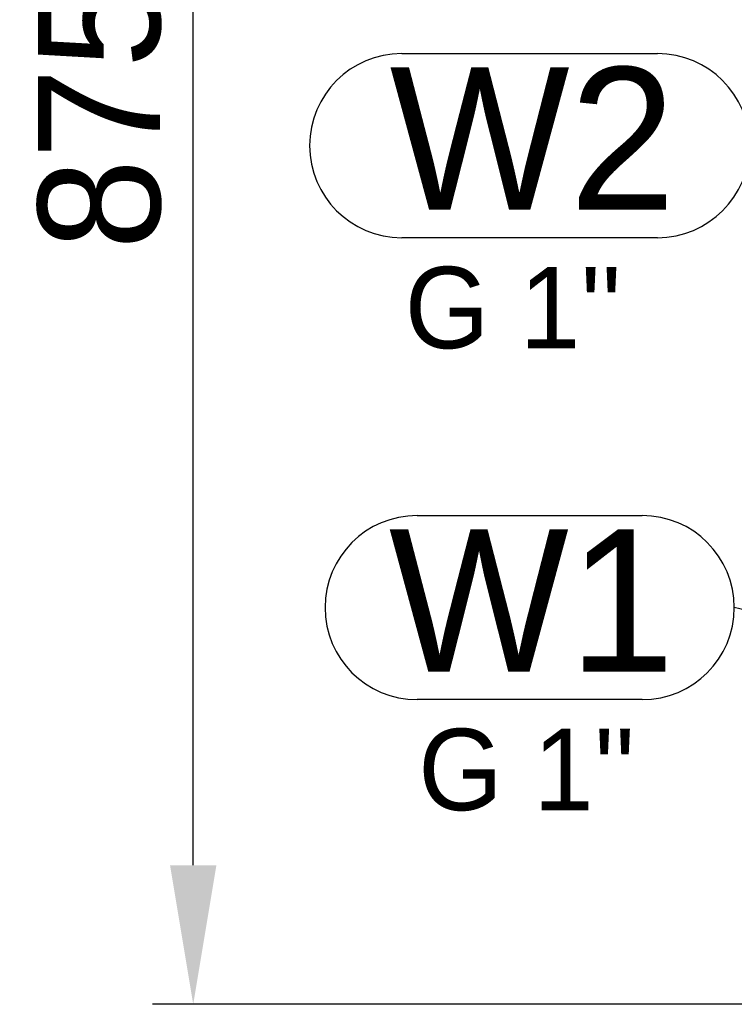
# Model space of a CAD drawing. Header units: millimetres. Extents: x 0 to 39025, y -31299 to 8400.
# Tile 167 of 209: x 14228 to 14579, y 1801 to 2285. Entities that reach past the tile are written whole.
import ezdxf

# ---------------------------------------------------------------- set-up
doc = ezdxf.new("R2010")
doc.units = ezdxf.units.MM
doc.header["$PDSIZE"] = -1
doc.layers.add('ANOTACIJE', color=7, linetype='Continuous')
doc.layers.add('DIMENZIJE', color=4, linetype='Continuous')
doc.styles.add('SLDTEXTSTYLE1', font='Montserrat-Regular.ttf')
doc.styles.add('SLDTEXTSTYLE6', font='txt')
doc.styles.get("Standard").update_dxf_attribs({"font": 'Montserrat-Regular.ttf'})
doc.dimstyles.new('SLDDIMSTYLE0', dxfattribs={"dimtxt": 3, "dimasz": 3.414889, "dimexe": 0, "dimexo": 0.0625, "dimgap": 0.75, "dimtad": 1, "dimdec": 0, "dimlfac": 20, "dimrnd": 1e-09, "dimzin": 12, "dimdsep": 46, "dimtxsty": 'SLDTEXTSTYLE6', "dimsah": 1, "dimcen": 0.09, "dimadec": 0, "dimazin": 3, "dimtfac": 1, "dimtdec": 0, "dimtofl": 0, "dimtmove": 0, "dimatfit": 3, "dimfxl": 1, "dimfrac": 2, "dimtolj": 1, "dimtzin": 12, "dimarcsym": 0})
doc.dimstyles.new('SLDDIMSTYLE2', dxfattribs={"dimtxt": 0.18, "dimasz": 1.050735, "dimexe": 0, "dimexo": 0.0625, "dimgap": 0, "dimtad": 0, "dimtih": 1, "dimtoh": 1, "dimdec": 0, "dimrnd": 1e-09, "dimzin": 0, "dimdsep": 46, "dimtxsty": 'Standard', "dimblk1": 'DOT', "dimblk2": 'DOT', "dimsah": 1, "dimcen": 0.09, "dimadec": 0, "dimazin": 0, "dimtfac": 1.050735, "dimtdec": 0, "dimtofl": 0, "dimtmove": 0, "dimatfit": 3, "dimldrblk": 'DOT', "dimfxl": 1, "dimfrac": 2, "dimtolj": 1, "dimtzin": 0, "dimarcsym": 0})

# ---------------------------------------------------------------- blocks, each defined once
blk = doc.blocks.new('*D17')
at = {"layer": 'Defpoints', "color": 0, "transparency": 16777216}
for p in [(14313.47, 2676.68), (14727.87, 2676.68), (14767.77, 1801.38)]:
    blk.add_point(p, dxfattribs=at)
at = {"layer": 'DIMENZIJE', "color": 0, "lineweight": -2, "transparency": 16777216}
for p, q in [((14726.62, 2676.68), (14293.47, 2676.68)), ((14313.47, 1869.68), (14313.47, 2608.38)), ((14766.52, 1801.38), (14293.47, 1801.38))]:
    blk.add_line(p, q, dxfattribs=at)
at = {"layer": 'DIMENZIJE', "color": 0, "transparency": 16777216}
for points in [[(14302.09, 2608.38), (14324.86, 2608.38), (14313.47, 2676.68)], [(14302.09, 1869.68), (14324.86, 1869.68), (14313.47, 1801.38)]]:
    blk.add_solid(points, dxfattribs=at)
at = {"layer": 'DIMENZIJE', "color": 0, "transparency": 16777216, "insert": (14267.62, 2239.03), "char_height": 60, "attachment_point": 5, "rotation": 90, "style": 'SLDTEXTSTYLE6'}
blk.add_mtext('\\A1;875', dxfattribs=at)
blk = doc.blocks.new('SW_NOTE_0_2')
at = {"layer": 'ANOTACIJE', "color": 0}
for p, q in [((-8.543, 1.939), (-2.261, 1.939)), ((-2.261, -2.583), (-8.543, -2.583))]:
    blk.add_line(p, q, dxfattribs=at)
for centre, start, end in [((-8.543, -0.322), 90, 270), ((-2.261, -0.322), 270, 90)]:
    blk.add_arc(centre, 2.261, start, end, dxfattribs=at)
at = {"layer": 'ANOTACIJE', "color": 0, "insert": (-5.328, 1.601), "char_height": 3.5, "attachment_point": 2, "style": 'SLDTEXTSTYLE6'}
blk.add_mtext('W2', dxfattribs=at)
blk = doc.blocks.new('SW_NOTE_0_3')
at = {"layer": 'ANOTACIJE', "color": 0}
for p, q in [((2.261, 1.939), (7.789, 1.939)), ((7.789, -2.583), (2.261, -2.583))]:
    blk.add_line(p, q, dxfattribs=at)
for centre, start, end in [((2.261, -0.322), 90, 270), ((7.789, -0.322), 270, 90)]:
    blk.add_arc(centre, 2.261, start, end, dxfattribs=at)
at = {"layer": 'ANOTACIJE', "color": 0, "insert": (5.078, 1.601), "char_height": 3.5, "attachment_point": 2, "style": 'SLDTEXTSTYLE6'}
blk.add_mtext('W1', dxfattribs=at)
blk = doc.blocks.new('_Dot')
at = {"color": 0, "linetype": 'ByBlock', "lineweight": -2}
blk.add_line((-0.5, 0), (-1, 0), dxfattribs=at)
at = {"color": 0, "linetype": 'ByBlock', "const_width": 0.5}
blk.add_lwpolyline([(-0.25, 0, 1), (0.25, 0, 1)], format="xyb", close=True, dxfattribs=at)

msp = doc.modelspace()

# ---------------------------------------------------------------- block references
at = {"layer": 'ANOTACIJE', "xscale": 20, "yscale": 20, "zscale": 20}
for name, p in [('SW_NOTE_0_2', (14586.71, 2229.69)), ('SW_NOTE_0_3', (14378.2, 2002.73))]:
    msp.add_blockref(name, p, dxfattribs=at)

# ---------------------------------------------------------------- texts
at = {"layer": 'ANOTACIJE', "color": 7, "char_height": 40, "attachment_point": 1, "style": 'SLDTEXTSTYLE1'}
for insert in [(14417.33, 2163.7), (14423.98, 1936.75)]:
    msp.add_mtext("G 1''", dxfattribs=dict(at, insert=insert))

# ---------------------------------------------------------------- dimensions: what is measured, and where the dimension line sits
at = {"layer": 'DIMENZIJE'}
dim = msp.add_linear_dim(base=(14313.47, 2676.68), p1=(14767.77, 1801.38), p2=(14727.87, 2676.68), angle=90, dimstyle='SLDDIMSTYLE0', override={"dimscale": 20, "dimexe": 1, "dimlfac": 1, "dimdle": 1, "dimtofl": 1}, dxfattribs=at)
dim.commit()
dim.dimension.update_dxf_attribs({"geometry": '*D17', "text_midpoint": (14267.62, 2239.03)})

# ---------------------------------------------------------------- leaders
at = {"layer": 'ANOTACIJE'}
msp.add_leader([(14812.38, 1940.26), (14579.2, 1996.29)], dimstyle='SLDDIMSTYLE2', dxfattribs=at)

doc.saveas('drawing.dxf')
